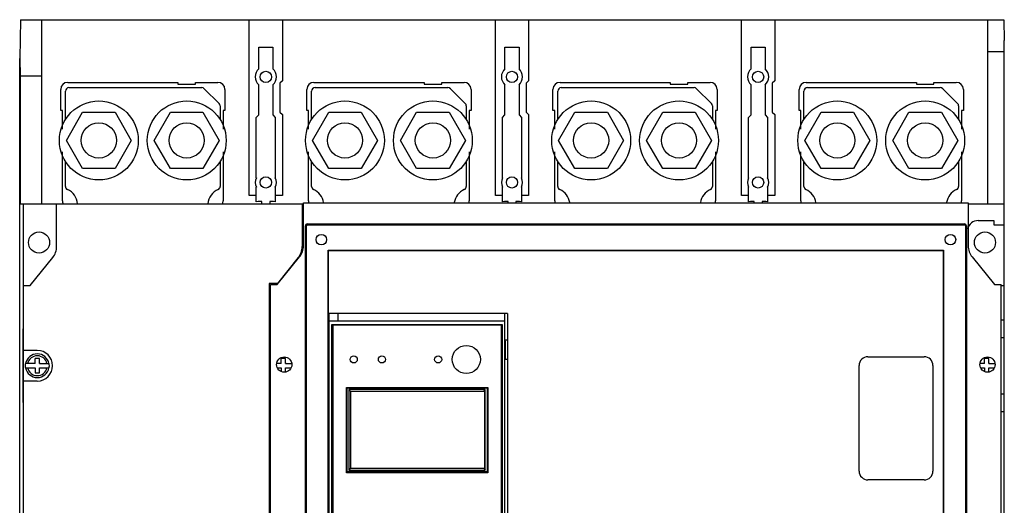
# Model space of a CAD drawing. Header units: millimetres. Extents: x 39 to 319, y 82 to 408.
# Tile 2 of 2: x 39 to 319, y 270 to 408. Entities that reach past the tile are written whole.
import ezdxf

# ---------------------------------------------------------------- set-up
doc = ezdxf.new("R2010")
doc.units = ezdxf.units.MM
doc.header["$LTSCALE"] = 32.137806
doc.layers.get('0').update_dxf_attribs({"linetype": 'CONTINUOUS'})

msp = doc.modelspace()

# ---------------------------------------------------------------- linework, layer by layer
at = {"color": 7, "linetype": 'Continuous'}
for p, q in [((39.01, 408.27), (38.83, 397.23)), ((39.01, 408.27), (104.13, 408.27)), ((45.13, 355.97), (45.13, 408.27)), ((104.13, 358.3), (104.13, 408.27)), ((104.13, 408.27), (318.65, 408.27)), ((113.53, 408.27), (113.53, 390.93)), ((174.13, 358.3), (174.13, 408.27)), ((183.53, 408.27), (183.53, 390.93)), ((244.13, 358.3), (244.13, 408.27)), ((253.53, 408.27), (253.53, 390.93)), ((314.13, 355.97), (314.13, 408.27)), ((318.65, 408.27), (318.83, 402.36)), ((106.82, 394.27), (106.82, 400.43)), ((106.82, 400.43), (110.82, 400.43)), ((110.82, 400.43), (110.82, 394.27)), ((176.82, 394.27), (176.82, 400.43)), ((176.82, 400.43), (180.82, 400.43)), ((180.82, 400.43), (180.82, 394.27)), ((246.82, 394.27), (246.82, 400.43)), ((246.82, 400.43), (250.82, 400.43)), ((250.82, 400.43), (250.82, 394.27)), ((318.83, 87.64), (318.83, 402.36)), ((314.13, 399.27), (318.83, 399.27)), ((38.83, 397.23), (38.92, 392.27)), ((38.83, 92.78), (38.83, 397.23)), ((38.92, 392.27), (38.92, 355.97)), ((45.13, 392.27), (38.92, 392.27)), ((52.48, 390.47), (83.83, 390.47)), ((83.83, 390.47), (83.83, 389.97)), ((83.83, 389.97), (88.83, 389.97)), ((88.83, 389.97), (88.83, 390.47)), ((88.83, 390.47), (95.18, 390.47)), ((106.82, 381.23), (106.82, 389.79)), ((110.82, 389.79), (110.82, 381.23)), ((113.53, 390.93), (112.83, 390.23)), ((112.83, 390.23), (112.83, 382.03)), ((122.48, 390.47), (153.83, 390.47)), ((153.83, 390.47), (153.83, 389.97)), ((153.83, 389.97), (158.83, 389.97)), ((158.83, 389.97), (158.83, 390.47)), ((158.83, 390.47), (165.18, 390.47)), ((176.82, 381.23), (176.82, 389.79)), ((180.82, 389.79), (180.82, 381.23)), ((183.53, 390.93), (182.83, 390.23)), ((182.83, 390.23), (182.83, 382.03)), ((192.48, 390.47), (223.83, 390.47)), ((223.83, 390.47), (223.83, 389.97)), ((223.83, 389.97), (228.83, 389.97)), ((228.83, 389.97), (228.83, 390.47)), ((228.83, 390.47), (235.18, 390.47)), ((246.82, 381.23), (246.82, 389.79)), ((250.82, 389.79), (250.82, 381.23)), ((253.53, 390.93), (252.83, 390.23)), ((252.83, 390.23), (252.83, 382.03)), ((262.48, 390.47), (293.83, 390.47)), ((293.83, 390.47), (293.83, 389.97)), ((293.83, 389.97), (298.83, 389.97)), ((298.83, 389.97), (298.83, 390.47)), ((298.83, 390.47), (305.18, 390.47)), ((50.48, 382.47), (50.48, 388.47)), ((51.83, 379.92), (51.83, 387.97)), ((52.83, 388.97), (90.62, 388.97)), ((91.33, 388.67), (95.54, 384.46)), ((97.18, 388.47), (97.18, 382.47)), ((120.48, 382.47), (120.48, 388.47)), ((121.83, 379.92), (121.83, 387.97)), ((122.83, 388.97), (160.62, 388.97)), ((161.33, 388.67), (165.54, 384.46)), ((167.18, 388.47), (167.18, 382.47)), ((190.48, 382.47), (190.48, 388.47)), ((191.83, 379.92), (191.83, 387.97)), ((192.83, 388.97), (230.62, 388.97)), ((231.33, 388.67), (235.54, 384.46)), ((237.18, 388.47), (237.18, 382.47)), ((260.48, 382.47), (260.48, 388.47)), ((261.83, 379.92), (261.83, 387.97)), ((262.83, 388.97), (300.62, 388.97)), ((301.33, 388.67), (305.54, 384.46)), ((307.18, 388.47), (307.18, 382.47)), ((95.83, 383.76), (95.83, 379.92)), ((165.83, 383.76), (165.83, 379.92)), ((235.83, 383.76), (235.83, 379.92)), ((305.83, 383.76), (305.83, 379.92)), ((50.98, 382.47), (50.48, 382.47)), ((50.98, 377.17), (50.98, 382.47)), ((52.09, 373.97), (56.71, 381.97)), ((56.71, 381.97), (65.95, 381.97)), ((65.95, 381.97), (70.57, 373.97)), ((77.09, 373.97), (81.71, 381.97)), ((81.71, 381.97), (90.95, 381.97)), ((90.95, 381.97), (95.57, 373.97)), ((96.68, 382.47), (96.68, 377.17)), ((97.18, 382.47), (96.68, 382.47)), ((106.12, 380.53), (106.82, 381.23)), ((110.82, 381.23), (111.52, 380.53)), ((112.83, 382.03), (113.53, 381.33)), ((113.53, 381.33), (113.53, 358.3)), ((120.98, 382.47), (120.48, 382.47)), ((120.98, 377.17), (120.98, 382.47)), ((122.09, 373.97), (126.71, 381.97)), ((126.71, 381.97), (135.95, 381.97)), ((135.95, 381.97), (140.57, 373.97)), ((147.09, 373.97), (151.71, 381.97)), ((151.71, 381.97), (160.95, 381.97)), ((160.95, 381.97), (165.57, 373.97)), ((166.68, 382.47), (166.68, 377.17)), ((167.18, 382.47), (166.68, 382.47)), ((176.12, 380.53), (176.82, 381.23)), ((180.82, 381.23), (181.52, 380.53)), ((182.83, 382.03), (183.53, 381.33)), ((183.53, 381.33), (183.53, 358.3)), ((190.98, 382.47), (190.48, 382.47)), ((190.98, 377.17), (190.98, 382.47)), ((192.09, 373.97), (196.71, 381.97)), ((196.71, 381.97), (205.95, 381.97)), ((205.95, 381.97), (210.57, 373.97)), ((217.09, 373.97), (221.71, 381.97)), ((221.71, 381.97), (230.95, 381.97)), ((230.95, 381.97), (235.57, 373.97)), ((236.68, 382.47), (236.68, 377.17)), ((237.18, 382.47), (236.68, 382.47)), ((246.12, 380.53), (246.82, 381.23)), ((250.82, 381.23), (251.52, 380.53)), ((252.83, 382.03), (253.53, 381.33)), ((253.53, 381.33), (253.53, 358.3)), ((260.98, 382.47), (260.48, 382.47)), ((260.98, 377.17), (260.98, 382.47)), ((262.09, 373.97), (266.71, 381.97)), ((266.71, 381.97), (275.95, 381.97)), ((275.95, 381.97), (280.57, 373.97)), ((287.1, 373.97), (291.71, 381.97)), ((291.71, 381.97), (300.95, 381.97)), ((300.95, 381.97), (305.57, 373.97)), ((306.68, 382.47), (306.68, 377.17)), ((307.18, 382.47), (306.68, 382.47)), ((106.12, 363.34), (106.12, 380.53)), ((111.52, 380.53), (111.52, 363.34)), ((176.12, 363.34), (176.12, 380.53)), ((181.52, 380.53), (181.52, 363.34)), ((246.12, 363.34), (246.12, 380.53)), ((251.52, 380.53), (251.52, 363.34)), ((56.71, 365.97), (52.09, 373.97)), ((70.57, 373.97), (65.95, 365.97)), ((81.71, 365.97), (77.09, 373.97)), ((95.57, 373.97), (90.95, 365.97)), ((126.71, 365.97), (122.09, 373.97)), ((140.57, 373.97), (135.95, 365.97)), ((151.71, 365.97), (147.09, 373.97)), ((165.57, 373.97), (160.95, 365.97)), ((196.71, 365.97), (192.09, 373.97)), ((210.57, 373.97), (205.95, 365.97)), ((221.71, 365.97), (217.09, 373.97)), ((235.57, 373.97), (230.95, 365.97)), ((266.71, 365.97), (262.09, 373.97)), ((280.57, 373.97), (275.95, 365.97)), ((291.71, 365.97), (287.1, 373.97)), ((305.57, 373.97), (300.95, 365.97)), ((50.98, 356.85), (50.98, 370.76)), ((96.68, 370.76), (96.68, 356.85)), ((120.98, 356.85), (120.98, 370.76)), ((166.68, 370.76), (166.68, 356.85)), ((190.98, 356.85), (190.98, 370.76)), ((236.68, 370.76), (236.68, 356.85)), ((260.98, 356.85), (260.98, 370.76)), ((306.68, 370.76), (306.68, 356.85)), ((51.83, 360.92), (51.83, 368.02)), ((95.83, 368.02), (95.83, 360.92)), ((121.83, 360.92), (121.83, 368.02)), ((165.83, 368.02), (165.83, 360.92)), ((191.83, 360.92), (191.83, 368.02)), ((235.83, 368.02), (235.83, 360.92)), ((261.83, 360.92), (261.83, 368.02)), ((305.83, 368.02), (305.83, 360.92)), ((65.95, 365.97), (56.71, 365.97)), ((90.95, 365.97), (81.71, 365.97)), ((135.95, 365.97), (126.71, 365.97)), ((160.95, 365.97), (151.71, 365.97)), ((205.95, 365.97), (196.71, 365.97)), ((230.95, 365.97), (221.71, 365.97)), ((275.95, 365.97), (266.71, 365.97)), ((300.95, 365.97), (291.71, 365.97)), ((106.12, 356.53), (106.12, 360.72)), ((111.52, 360.72), (111.52, 356.53)), ((176.12, 356.53), (176.12, 360.72)), ((181.52, 360.72), (181.52, 356.53)), ((246.12, 356.53), (246.12, 360.72)), ((251.52, 360.72), (251.52, 356.53)), ((38.92, 355.97), (119.55, 355.97)), ((39.93, 332.72), (39.93, 355.97)), ((49.33, 343.82), (49.33, 355.97)), ((106.12, 358.3), (104.13, 358.3)), ((106.65, 356.58), (106.12, 356.53)), ((107.72, 356.58), (106.65, 356.58)), ((107.72, 355.97), (107.72, 356.58)), ((109.93, 356.58), (109.93, 355.97)), ((111, 356.58), (109.93, 356.58)), ((111.52, 356.53), (111, 356.58)), ((113.53, 358.3), (111.52, 358.3)), ((119.13, 355.97), (119.13, 343.82)), ((119.55, 344.03), (119.55, 356.28)), ((119.55, 356.28), (308.55, 356.28)), ((176.12, 358.3), (174.13, 358.3)), ((176.65, 356.58), (176.12, 356.53)), ((177.72, 356.58), (176.65, 356.58)), ((177.72, 356.28), (177.72, 356.58)), ((179.93, 356.58), (179.93, 356.28)), ((181, 356.58), (179.93, 356.58)), ((181.52, 356.53), (181, 356.58)), ((183.53, 358.3), (181.52, 358.3)), ((246.12, 358.3), (244.13, 358.3)), ((246.65, 356.58), (246.12, 356.53)), ((247.72, 356.58), (246.65, 356.58)), ((247.72, 356.28), (247.72, 356.58)), ((249.93, 356.58), (249.93, 356.28)), ((251, 356.58), (249.93, 356.58)), ((251.52, 356.53), (251, 356.58)), ((253.53, 358.3), (251.52, 358.3)), ((308.55, 356.28), (308.55, 344.03)), ((308.55, 355.97), (318.83, 355.97)), ((120.66, 350.27), (120.66, 349.98)), ((120.66, 350.27), (307.44, 350.27)), ((307.44, 349.98), (307.44, 350.27)), ((311.43, 351.22), (315.82, 351.22)), ((315.82, 351.22), (315.82, 349.97)), ((119.33, 348.12), (119.33, 343.72)), ((120.06, 140.89), (120.06, 349.67)), ((120.34, 349.67), (120.06, 349.67)), ((120.34, 140.89), (120.34, 349.67)), ((120.66, 349.98), (307.44, 349.98)), ((308.04, 349.67), (307.75, 349.67)), ((307.75, 349.67), (307.75, 140.89)), ((308.04, 349.67), (308.04, 140.89)), ((315.82, 349.97), (318.83, 349.97)), ((126.56, 147.78), (126.56, 342.77)), ((126.61, 342.72), (126.56, 342.77)), ((126.56, 342.77), (301.55, 342.77)), ((126.61, 324.8), (126.61, 342.72)), ((126.61, 342.72), (301.49, 342.72)), ((301.49, 342.72), (301.55, 342.77)), ((301.49, 147.83), (301.49, 342.72)), ((301.55, 342.77), (301.55, 147.78)), ((41.83, 332.72), (48.23, 340.69)), ((112.05, 333.03), (118.42, 340.87)), ((118.01, 340.67), (112.1, 333.37)), ((309.67, 340.87), (316.05, 333.03)), ((109.73, 333.37), (109.73, 156.57)), ((112.1, 333.37), (109.73, 333.37)), ((39.93, 157.22), (39.93, 332.72)), ((39.93, 332.72), (41.83, 332.72)), ((110.15, 332.72), (109.73, 332.72)), ((110.15, 156.78), (110.15, 333.03)), ((110.15, 333.03), (112.05, 333.03)), ((316.05, 333.03), (317.95, 333.03)), ((317.95, 156.78), (317.95, 333.03)), ((317.95, 332.72), (318.83, 332.72)), ((39.83, 317.96), (39.93, 322.96)), ((110.15, 322.97), (109.73, 322.97)), ((126.61, 324.8), (126.56, 324.8)), ((177.56, 324.8), (126.61, 324.8)), ((126.83, 213.49), (126.83, 324.8)), ((176.83, 322.59), (126.83, 322.59)), ((129.33, 324.8), (129.33, 322.59)), ((176.83, 154.59), (176.83, 324.8)), ((177.56, 324.8), (177.56, 148.77)), ((317.95, 322.96), (318.83, 322.96)), ((127.63, 214.6), (127.63, 321.7)), ((127.63, 321.7), (176.03, 321.7)), ((127.83, 321.5), (127.83, 214.8)), ((175.83, 321.5), (127.83, 321.5)), ((175.83, 214.8), (175.83, 321.5)), ((176.03, 321.7), (176.03, 214.6)), ((39.83, 301.96), (39.83, 317.96)), ((39.93, 317.96), (39.83, 317.96)), ((110.15, 317.97), (109.73, 317.97)), ((126.56, 317.29), (126.83, 317.29)), ((126.68, 311.94), (126.68, 316.94)), ((126.83, 316.94), (126.68, 316.94)), ((176.83, 317.29), (177.56, 317.29)), ((176.98, 316.94), (176.83, 316.94)), ((176.98, 311.94), (176.98, 316.94)), ((317.95, 317.96), (318.83, 317.96)), ((43.83, 314.32), (39.93, 314.32)), ((43.23, 310.57), (43.23, 311.98)), ((44.43, 311.98), (43.23, 311.98)), ((44.43, 310.57), (44.43, 311.98)), ((113.23, 310.57), (113.23, 311.98)), ((114.43, 311.98), (113.23, 311.98)), ((114.43, 310.57), (114.43, 311.98)), ((126.56, 311.79), (126.83, 311.79)), ((126.68, 311.94), (126.83, 311.94)), ((176.83, 311.94), (176.98, 311.94)), ((176.83, 311.79), (177.56, 311.79)), ((280.05, 312.53), (296.05, 312.53)), ((314.43, 311.98), (313.23, 311.98)), ((313.23, 310.57), (313.23, 311.98)), ((314.43, 310.57), (314.43, 311.98)), ((43.23, 310.57), (40.45, 310.57)), ((40.45, 309.37), (43.23, 309.37)), ((43.23, 309.37), (43.23, 307.97)), ((44.43, 310.57), (47.21, 310.57)), ((44.43, 307.97), (44.43, 309.37)), ((44.43, 309.37), (47.21, 309.37)), ((113.23, 310.57), (111.97, 310.57)), ((112.17, 309.37), (113.23, 309.37)), ((113.23, 309.37), (113.23, 308.37)), ((114.43, 310.57), (116.12, 310.57)), ((114.43, 308.23), (114.43, 309.37)), ((114.43, 309.37), (115.92, 309.37)), ((277.55, 280.03), (277.55, 310.03)), ((298.55, 310.03), (298.55, 280.03)), ((313.23, 310.57), (311.97, 310.57)), ((312.17, 309.37), (313.23, 309.37)), ((313.23, 309.37), (313.23, 308.37)), ((314.43, 310.57), (316.12, 310.57)), ((314.43, 309.37), (315.92, 309.37)), ((314.43, 308.23), (314.43, 309.37)), ((43.83, 305.62), (39.93, 305.62)), ((43.23, 307.97), (44.43, 307.97)), ((131.73, 279.57), (131.73, 303.82)), ((131.73, 303.82), (171.93, 303.82)), ((131.93, 279.83), (131.93, 303.73)), ((131.93, 303.73), (171.73, 303.73)), ((132.43, 303.23), (132.43, 280.33)), ((132.93, 302.73), (132.43, 303.23)), ((171.23, 303.23), (132.43, 303.23)), ((132.93, 302.73), (132.93, 280.83)), ((132.93, 302.73), (171.03, 302.73)), ((170.73, 302.73), (171.23, 303.23)), ((171.03, 302.73), (171.03, 280.83)), ((171.23, 280.33), (171.23, 303.23)), ((171.73, 303.73), (171.73, 279.83)), ((171.93, 303.82), (171.93, 279.57)), ((39.93, 296.96), (39.83, 301.96)), ((39.93, 301.96), (39.83, 301.96)), ((109.73, 301.97), (110.15, 301.97)), ((317.95, 301.96), (318.83, 301.96)), ((109.73, 296.97), (110.15, 296.97)), ((317.95, 296.96), (318.83, 296.96)), ((132.93, 280.83), (132.43, 280.33)), ((132.43, 280.33), (171.23, 280.33)), ((132.93, 280.83), (171.03, 280.83)), ((170.73, 280.83), (171.23, 280.33)), ((171.93, 279.57), (131.73, 279.57)), ((171.73, 279.83), (131.93, 279.83)), ((296.05, 277.53), (280.05, 277.53))]:
    msp.add_line(p, q, dxfattribs=at)
for centre, radius in [((108.82, 392.03), 1.6), ((178.82, 392.03), 1.6), ((248.82, 392.03), 1.6), ((61.33, 373.97), 11.21), ((86.33, 373.97), 11.21), ((131.33, 373.97), 11.21), ((156.33, 373.97), 11.21), ((201.33, 373.97), 11.21), ((226.33, 373.97), 11.21), ((271.33, 373.97), 11.21), ((296.33, 373.97), 11.21), ((61.33, 373.97), 5), ((86.33, 373.97), 5), ((131.33, 373.97), 5), ((156.33, 373.97), 5), ((201.33, 373.97), 5), ((226.33, 373.97), 5), ((271.33, 373.97), 5), ((296.33, 373.97), 5), ((108.82, 362.03), 1.6), ((178.82, 362.03), 1.6), ((248.82, 362.03), 1.6), ((44.33, 344.97), 3), ((124.6, 345.78), 1.5), ((303.5, 345.78), 1.5), ((313.33, 344.97), 3), ((165.83, 311.74), 4), ((114.05, 310.28), 2.17), ((133.83, 311.75), 1), ((141.83, 311.75), 1), ((157.83, 311.75), 1), ((314.05, 310.28), 2.17)]:
    msp.add_circle(centre, radius, dxfattribs=at)
for centre, radius, start, end in [((108.82, 392.03), 3, 131.7762, 228.2238), ((108.82, 392.03), 3, 311.7762, 48.2238), ((178.82, 392.03), 3, 131.7762, 228.2238), ((178.82, 392.03), 3, 311.7762, 48.2238), ((248.82, 392.03), 3, 131.7762, 228.2238), ((248.82, 392.03), 3, 311.7762, 48.2238), ((52.48, 388.47), 2, 90, 180), ((95.18, 388.47), 2, 0, 90), ((122.48, 388.47), 2, 90, 180), ((165.18, 388.47), 2, 0, 90), ((192.48, 388.47), 2, 90, 180), ((235.18, 388.47), 2, 0, 90), ((262.48, 388.47), 2, 90, 180), ((305.18, 388.47), 2, 0, 90), ((52.83, 387.97), 1, 90, 180), ((90.62, 387.97), 1, 44.7651, 90), ((122.83, 387.97), 1, 90, 180), ((160.62, 387.97), 1, 44.7651, 90), ((192.83, 387.97), 1, 90, 180), ((230.62, 387.97), 1, 44.7651, 90), ((262.83, 387.97), 1, 90, 180), ((300.62, 387.97), 1, 44.7651, 90), ((94.83, 383.76), 1, 0, 44.7651), ((164.83, 383.76), 1, 0, 44.7651), ((234.83, 383.76), 1, 0, 44.7651), ((304.83, 383.76), 1, 0, 44.7651), ((108.82, 362.03), 3, 154.0794, 205.9206), ((108.82, 362.03), 3, 334.0794, 25.9206), ((178.82, 362.03), 3, 154.0794, 205.9206), ((178.82, 362.03), 3, 334.0794, 25.9206), ((248.82, 362.03), 3, 154.0794, 205.9206), ((248.82, 362.03), 3, 334.0794, 25.9206), ((52.83, 360.92), 1, 180, 245.1654), ((50.33, 355.47), 5, 5.7392, 65.4059), ((97.33, 355.47), 5, 114.5941, 174.2608), ((94.83, 360.92), 1, 294.8346, 360), ((122.83, 360.92), 1, 180, 245.1654), ((120.33, 355.47), 5, 9.6335, 65.4059), ((167.33, 355.47), 5, 114.5941, 170.3665), ((164.83, 360.92), 1, 294.8346, 360), ((192.83, 360.92), 1, 180, 245.1654), ((190.33, 355.47), 5, 9.6335, 65.4059), ((237.33, 355.47), 5, 114.5941, 170.3665), ((234.83, 360.92), 1, 294.8346, 360), ((262.83, 360.92), 1, 180, 245.1654), ((260.33, 355.47), 5, 9.6335, 65.4059), ((307.33, 355.47), 5, 114.5941, 170.3665), ((304.83, 360.92), 1, 294.8346, 360), ((52.98, 356.85), 2, 180, 206.1039), ((94.68, 356.85), 2, 333.8961, 360), ((122.98, 356.85), 2, 180, 196.5758), ((164.68, 356.85), 2, 343.4242, 360), ((192.98, 356.85), 2, 180, 196.5758), ((234.68, 356.85), 2, 343.4242, 360), ((262.98, 356.85), 2, 180, 196.5758), ((304.68, 356.85), 2, 343.4242, 360), ((120.66, 349.67), 0.6, 90, 180), ((307.44, 349.67), 0.6, 0, 90), ((311.43, 348.12), 3.1, 90, 168.8959), ((116.23, 348.12), 3.1, 0, 10.2654), ((120.66, 349.67), 0.316, 90, 180), ((307.44, 349.67), 0.316, 0, 90), ((44.33, 343.82), 5, 321.239, 360), ((114.13, 343.82), 5, 320.9926, 360), ((114.55, 344.03), 5, 320.8848, 360), ((114.33, 343.72), 5, 333.9225, 360), ((313.55, 344.03), 5, 180, 219.1152), ((43.83, 309.97), 4.35, 270, 90), ((43.83, 309.97), 3.36, 10.274, 169.726), ((43.83, 309.97), 2.82, 12.2675, 167.7325), ((280.05, 310.03), 2.5, 90, 180), ((296.05, 310.03), 2.5, 0, 90), ((43.83, 309.97), 3.43, 169.9265, 190.0735), ((43.83, 309.97), 3.36, 190.274, 349.726), ((43.83, 309.97), 2.82, 192.2675, 347.7325), ((43.83, 309.97), 1, 126.8699, 143.1301), ((43.83, 309.97), 1, 216.8699, 233.1301), ((43.83, 309.97), 1, 36.8699, 53.1301), ((43.83, 309.97), 1, 306.8699, 323.1301), ((43.83, 309.97), 3.43, 349.9265, 10.0735), ((113.83, 309.97), 1, 126.8699, 143.1301), ((113.83, 309.97), 1, 216.8699, 233.1301), ((113.83, 309.97), 1, 36.8699, 53.1301), ((113.83, 309.97), 1, 306.8699, 323.1301), ((313.83, 309.97), 1, 126.8699, 143.1301), ((313.83, 309.97), 1, 216.8699, 233.1301), ((313.83, 309.97), 1, 36.8699, 53.1301), ((313.83, 309.97), 1, 306.8699, 323.1301), ((280.05, 280.03), 2.5, 180, 270), ((296.05, 280.03), 2.5, 270, 360)]:
    msp.add_arc(centre, radius, start, end, dxfattribs=at)

doc.saveas('drawing.dxf')
